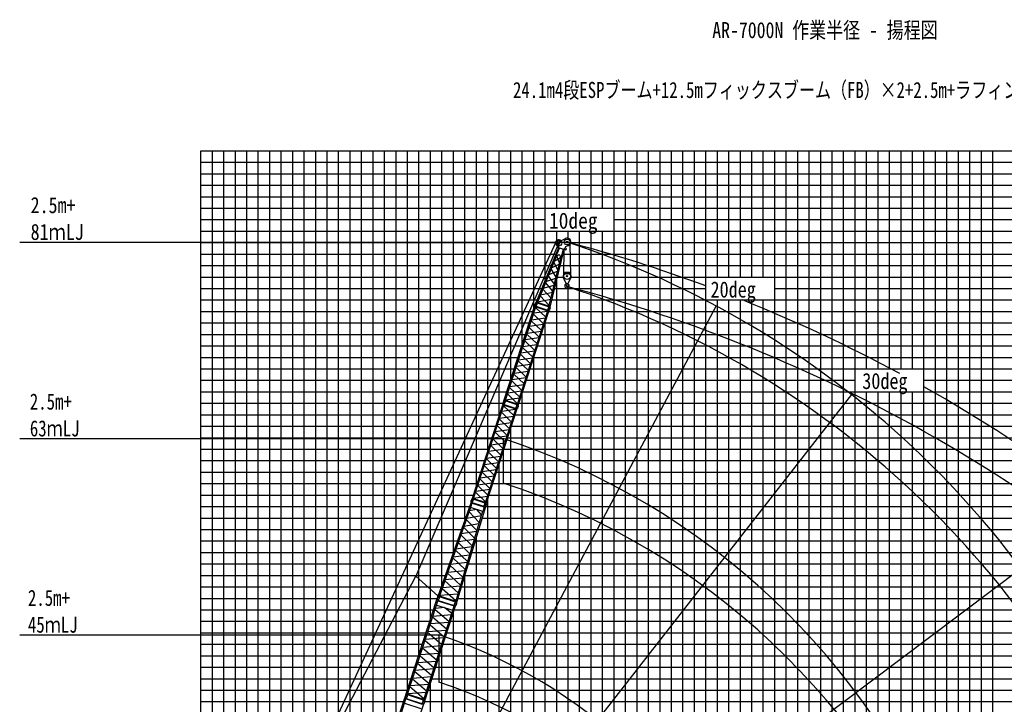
# Model space of a CAD drawing. Extents: x -435160 to 60202, y -141577 to 51651.
# Tile 13 of 41: x -435160 to -349369, y -26400 to 33254. Entities that reach past the tile are written whole.
import ezdxf

# ---------------------------------------------------------------- set-up
doc = ezdxf.new("R2010")
doc.units = 0
doc.layers.get('0').update_dxf_attribs({"linetype": 'CONTINUOUS'})

msp = doc.modelspace()

# ---------------------------------------------------------------- linework, layer by layer
at = {"color": 14, "linetype": 'Continuous'}
for p, q in [((-419368.990815, -59406.934841), (-419368.990815, 21831.209359)), ((-419368.990815, 21831.209359), (-309368.990815, 21831.209359)), ((-409368.990815, -49787.648726), (-409368.990815, 21831.209359)), ((-399368.990815, -19010.692528), (-399368.990815, 21831.209359)), ((-389368.990815, 10564.908771), (-389368.990815, 21831.209359)), ((-379368.990815, -118168.790641), (-379368.990815, 21831.209359)), ((-369368.990815, -118168.790641), (-369368.990815, 21831.209359)), ((-359368.990815, 2831.209359), (-359368.990815, 21831.209359)), ((-419368.990815, 11831.209359), (-388846.304239, 11831.209359)), ((-388066.550639, 11831.209359), (-309368.990815, 11831.209359)), ((-389368.990815, -118168.790641), (-389368.990815, 6886.266562)), ((-419368.990815, 1831.209359), (-392380.092447, 1831.209359)), ((-391011.514108, 1831.209359), (-362368.990815, 1831.209359)), ((-356368.990815, 1831.209359), (-309368.990815, 1831.209359)), ((-359368.990815, -118168.790641), (-359368.990815, 831.209359)), ((-419368.990815, -8168.790641), (-395629.279826, -8168.790641)), ((-394260.701487, -8168.790641), (-309368.990815, -8168.790641)), ((-419368.990815, -18168.790641), (-399095.441117, -18168.790641)), ((-397292.921745, -18168.790641), (-309368.990815, -18168.790641)), ((-399368.990815, -118168.790641), (-399368.990815, -24558.401723))]:
    msp.add_line(p, q, dxfattribs=at)
at = {"color": 252, "linetype": 'Continuous'}
for p, q in [((-418368.990815, -59932.523049), (-418368.990815, 21831.209359)), ((-417368.990815, -60473.242962), (-417368.990815, 21831.209359)), ((-416368.990815, -61033.527422), (-416368.990815, 21831.209359)), ((-415368.990815, -61593.811882), (-415368.990815, 21831.209359)), ((-414368.990815, -62154.096342), (-414368.990815, 21831.209359)), ((-413368.990815, -62275.973058), (-413368.990815, 21831.209359)), ((-412368.990815, -60049.753749), (-412368.990815, 21831.209359)), ((-411368.990815, -55943.0233), (-411368.990815, 21831.209359)), ((-410368.990815, -52865.336013), (-410368.990815, 21831.209359)), ((-408368.990815, -46709.980252), (-408368.990815, 21831.209359)), ((-407368.990815, -43632.287637), (-407368.990815, 21831.209359)), ((-406368.990815, -40554.69287), (-406368.990815, 21831.209359)), ((-405368.990815, -37477.000255), (-405368.990815, 21831.209359)), ((-404368.990815, -34361.123716), (-404368.990815, 21831.209359)), ((-403368.990815, -31321.571622), (-403368.990815, 21831.209359)), ((-402368.990815, -28243.879007), (-402368.990815, 21831.209359)), ((-401368.990815, -25166.186393), (-401368.990815, 21831.209359)), ((-400368.990815, -22088.385143), (-400368.990815, 21831.209359)), ((-398368.990815, -16011.873247), (-398368.990815, 21831.209359)), ((-397368.990815, -13158.14899), (-397368.990815, 21831.209359)), ((-396368.990815, -10304.424733), (-396368.990815, 21831.209359)), ((-395368.990815, -7367.701074), (-395368.990815, 21831.209359)), ((-394368.990815, -4290.00846), (-394368.990815, 21831.209359)), ((-393368.990815, -1212.315845), (-393368.990815, 21831.209359)), ((-392368.990815, 1865.252166), (-392368.990815, 21831.209359)), ((-391368.990815, 4942.944781), (-391368.990815, 21831.209359)), ((-390368.990815, 8020.637395), (-390368.990815, 21831.209359)), ((-388368.990815, 16831.209359), (-388368.990815, 21831.209359)), ((-387368.990815, 16831.209359), (-387368.990815, 21831.209359)), ((-386368.990815, 16831.209359), (-386368.990815, 21831.209359)), ((-385368.990815, 16831.209359), (-385368.990815, 21831.209359)), ((-384368.990815, 16831.209359), (-384368.990815, 21831.209359)), ((-383368.990815, -77168.790641), (-383368.990815, 21831.209359)), ((-382368.990815, -118168.790641), (-382368.990815, 21831.209359)), ((-381368.990815, -118168.790641), (-381368.990815, 21831.209359)), ((-380368.990815, -118168.790641), (-380368.990815, 21831.209359)), ((-378368.990815, -118168.790641), (-378368.990815, 21831.209359)), ((-377368.990815, -118168.790641), (-377368.990815, 21831.209359)), ((-376368.990815, -118168.790641), (-376368.990815, 21831.209359)), ((-375368.990815, -118168.790641), (-375368.990815, 21831.209359)), ((-374368.990815, 10831.209359), (-374368.990815, 21831.209359)), ((-373368.990815, 10831.209359), (-373368.990815, 21831.209359)), ((-372368.990815, 10831.209359), (-372368.990815, 21831.209359)), ((-371368.990815, 10831.209359), (-371368.990815, 21831.209359)), ((-370368.990815, 10831.209359), (-370368.990815, 21831.209359)), ((-368368.990815, -118168.790641), (-368368.990815, 21831.209359)), ((-367368.990815, -118168.790641), (-367368.990815, 21831.209359)), ((-366368.990815, -118168.790641), (-366368.990815, 21831.209359)), ((-365368.990815, -118168.790641), (-365368.990815, 21831.209359)), ((-364368.990815, -118168.790641), (-364368.990815, 21831.209359)), ((-363368.990815, -118168.790641), (-363368.990815, 21831.209359)), ((-362368.990815, -118168.790641), (-362368.990815, 21831.209359)), ((-361368.990815, 2831.209359), (-361368.990815, 21831.209359)), ((-360368.990815, 2831.209359), (-360368.990815, 21831.209359)), ((-358368.990815, 2831.209359), (-358368.990815, 21831.209359)), ((-357368.990815, 2831.209359), (-357368.990815, 21831.209359)), ((-356368.990815, -118168.790641), (-356368.990815, 21831.209359)), ((-355368.990815, -118168.790641), (-355368.990815, 21831.209359)), ((-354368.990815, -118168.790641), (-354368.990815, 21831.209359)), ((-353368.990815, -118168.790641), (-353368.990815, 21831.209359)), ((-352368.990815, -118168.790641), (-352368.990815, 21831.209359)), ((-351368.990815, -118168.790641), (-351368.990815, 21831.209359)), ((-350368.990815, -118168.790641), (-350368.990815, 21831.209359)), ((-419368.990815, 20831.209359), (-309368.990815, 20831.209359)), ((-419368.990815, 19831.209359), (-309368.990815, 19831.209359)), ((-419368.990815, 18831.209359), (-309368.990815, 18831.209359)), ((-419368.990815, 17831.209359), (-309368.990815, 17831.209359)), ((-419368.990815, 16831.209359), (-309368.990815, 16831.209359)), ((-419368.990815, 15831.209359), (-389368.990815, 15831.209359)), ((-383368.990815, 15831.209359), (-309368.990815, 15831.209359)), ((-419368.990815, 14831.209359), (-309368.990815, 14831.209359)), ((-388368.990815, 13989.226513), (-388368.990815, 14831.209359)), ((-387368.990815, 14206.480213), (-387368.990815, 14831.209359)), ((-386368.990815, -77168.790641), (-386368.990815, 14831.209359)), ((-385368.990815, -77168.790641), (-385368.990815, 14831.209359)), ((-384368.990815, -77168.790641), (-384368.990815, 14831.209359)), ((-419368.990815, 13831.209359), (-388481.03657, 13831.209359)), ((-387112.45823, 13831.209359), (-309368.990815, 13831.209359)), ((-419368.990815, 12831.209359), (-388433.537649, 12831.209359)), ((-387825.166278, 12831.209359), (-309368.990815, 12831.209359)), ((-419368.990815, 10831.209359), (-389259.07083, 10831.209359)), ((-388368.990815, -118168.790641), (-388368.990815, 10578.269131)), ((-388307.935, 10831.209359), (-387815.058945, 10831.209359)), ((-387115.05919, 10831.209359), (-309368.990815, 10831.209359)), ((-419368.990815, 9831.209359), (-389671.83742, 9831.209359)), ((-388549.319361, 9831.209359), (-375368.990815, 9831.209359)), ((-387368.990815, -77168.790641), (-387368.990815, 9914.297511)), ((-369368.990815, 9831.209359), (-309368.990815, 9831.209359)), ((-419368.990815, 8831.209359), (-390105.630259, 8831.209359)), ((-388737.042456, 8831.209359), (-309368.990815, 8831.209359)), ((-374368.990815, -118168.790641), (-374368.990815, 8831.209359)), ((-373368.990815, -118168.790641), (-373368.990815, 8831.209359)), ((-372368.990815, -118168.790641), (-372368.990815, 8831.209359)), ((-371368.990815, -118168.790641), (-371368.990815, 8831.209359)), ((-370368.990815, -118168.790641), (-370368.990815, 8831.209359)), ((-419368.990815, 7831.209359), (-390430.548997, 7831.209359)), ((-389061.961194, 7831.209359), (-309368.990815, 7831.209359)), ((-419368.990815, 6831.209359), (-390755.467735, 6831.209359)), ((-389386.879932, 6831.209359), (-309368.990815, 6831.209359)), ((-419368.990815, 5831.209359), (-391080.386473, 5831.209359)), ((-389711.79867, 5831.209359), (-309368.990815, 5831.209359)), ((-419368.990815, 4831.209359), (-391405.295747, 4831.209359)), ((-390036.717408, 4831.209359), (-309368.990815, 4831.209359)), ((-419368.990815, 3831.209359), (-391730.214485, 3831.209359)), ((-390368.990815, -118168.790641), (-390368.990815, 3808.573947)), ((-390361.636146, 3831.209359), (-309368.990815, 3831.209359)), ((-419368.990815, 2831.209359), (-392055.173709, 2831.209359)), ((-390686.59537, 2831.209359), (-309368.990815, 2831.209359)), ((-419368.990815, 831.209359), (-392705.011185, 831.209359)), ((-391368.990815, -118168.790641), (-391368.990815, 730.881332)), ((-391336.432845, 831.209359), (-309368.990815, 831.209359)), ((-361368.990815, -118168.790641), (-361368.990815, 831.209359)), ((-360368.990815, -118168.790641), (-360368.990815, 831.209359)), ((-358368.990815, -118168.790641), (-358368.990815, 831.209359)), ((-357368.990815, -118168.790641), (-357368.990815, 831.209359)), ((-419368.990815, -168.790641), (-393029.929923, -168.790641)), ((-391661.351583, -168.790641), (-309368.990815, -168.790641)), ((-419368.990815, -1168.790641), (-393354.848661, -1168.790641)), ((-391986.270321, -1168.790641), (-309368.990815, -1168.790641)), ((-419368.990815, -2168.790641), (-393679.767399, -2168.790641)), ((-392368.990815, -118168.790641), (-392368.990815, -2346.686679)), ((-392311.189059, -2168.790641), (-309368.990815, -2168.790641)), ((-419368.990815, -3168.790641), (-394004.686137, -3168.790641)), ((-392636.107797, -3168.790641), (-309368.990815, -3168.790641)), ((-419368.990815, -4168.790641), (-394329.604875, -4168.790641)), ((-392961.026535, -4168.790641), (-309368.990815, -4168.790641)), ((-419368.990815, -5168.790641), (-394654.523612, -5168.790641)), ((-393368.990815, -118168.790641), (-393368.990815, -5424.379293)), ((-393285.945273, -5168.790641), (-309368.990815, -5168.790641)), ((-419368.990815, -6168.790641), (-394979.44235, -6168.790641)), ((-393610.864011, -6168.790641), (-309368.990815, -6168.790641)), ((-419368.990815, -7168.790641), (-395304.361088, -7168.790641)), ((-393935.782749, -7168.790641), (-309368.990815, -7168.790641)), ((-394368.990815, -118168.790641), (-394368.990815, -8502.071908)), ((-419368.990815, -9168.790641), (-395971.042734, -9168.790641)), ((-394570.665035, -9168.790641), (-309368.990815, -9168.790641)), ((-419368.990815, -10168.790641), (-396321.462014, -10168.790641)), ((-394878.853761, -10168.790641), (-309368.990815, -10168.790641)), ((-419368.990815, -11168.790641), (-396671.881295, -11168.790641)), ((-395368.990815, -118168.790641), (-395368.990815, -11803.698313)), ((-395178.648705, -11168.790641), (-309368.990815, -11168.790641)), ((-419368.990815, -12168.790641), (-397022.300575, -12168.790641)), ((-395478.443649, -12168.790641), (-309368.990815, -12168.790641)), ((-419368.990815, -13168.790641), (-397372.719855, -13168.790641)), ((-395778.238594, -13168.790641), (-309368.990815, -13168.790641)), ((-419368.990815, -14168.790641), (-397723.139135, -14168.790641)), ((-396078.033538, -14168.790641), (-347368.990815, -14168.790641)), ((-419368.990815, -15168.790641), (-398073.558415, -15168.790641)), ((-396377.828482, -15168.790641), (-309368.990815, -15168.790641)), ((-396368.990815, -118168.790641), (-396368.990815, -15139.311601)), ((-419368.990815, -16168.790641), (-398423.977695, -16168.790641)), ((-396677.623427, -16168.790641), (-309368.990815, -16168.790641)), ((-419368.990815, -17168.790641), (-398795.3373, -17168.790641)), ((-396977.418371, -17168.790641), (-309368.990815, -17168.790641)), ((-397368.990815, -118168.790641), (-397368.990815, -18402.907858)), ((-419368.990815, -19168.790641), (-399420.359855, -19168.790641)), ((-397617.840482, -19168.790641), (-309368.990815, -19168.790641)), ((-419368.990815, -20168.790641), (-399745.278592, -20168.790641)), ((-397942.75922, -20168.790641), (-309368.990815, -20168.790641)), ((-419368.990815, -21168.790641), (-400070.19733, -21168.790641)), ((-398267.677958, -21168.790641), (-309368.990815, -21168.790641)), ((-419368.990815, -22168.790641), (-400395.116068, -22168.790641)), ((-398592.596696, -22168.790641), (-309368.990815, -22168.790641)), ((-398368.990815, -118168.790641), (-398368.990815, -21480.600473)), ((-419368.990815, -23168.790641), (-400720.034806, -23168.790641)), ((-398917.515434, -23168.790641), (-309368.990815, -23168.790641)), ((-419368.990815, -24168.790641), (-401044.918246, -24168.790641)), ((-399242.398874, -24168.790641), (-309368.990815, -24168.790641)), ((-419368.990815, -25168.790641), (-401369.836984, -25168.790641)), ((-399567.317612, -25168.790641), (-309368.990815, -25168.790641)), ((-419368.990815, -26168.790641), (-401694.755722, -26168.790641)), ((-399892.23635, -26168.790641), (-309368.990815, -26168.790641))]:
    msp.add_line(p, q, dxfattribs=at)
at = {"color": 7, "linetype": 'Continuous'}
for p, q in [((-435159.880233, 13881.371994), (-387465.039965, 13881.371994)), ((-435159.880233, -3237.597888), (-393027.345076, -3237.597888)), ((-435159.880233, -20341.15079), (-398637.18128, -20341.15079))]:
    msp.add_line(p, q, dxfattribs=at)
at = {"color": 151, "linetype": 'Continuous'}
for p, q in [((-421670.10457, -58183.668903), (-388402.796663, 13901.684665)), ((-388175.792989, 13796.939967), (-400657.285423, -15228.452731)), ((-374488.648671, 8316.422648), (-412469.053888, -63114.330609)), ((-362675.760393, 582.700874), (-412444.640449, -63118.560697)), ((-347910.735948, -14554.013056), (-412374.324971, -63130.811648)), ((-422830.405712, -57693.422663), (-400655.308224, -15224.455976)), ((-398729.321482, -16940.795049), (-400657.395611, -15228.451896)), ((-398637.18128, -20341.15079), (-398637.18128, -24471.482854))]:
    msp.add_line(p, q, dxfattribs=at)
at = {"color": 11, "linetype": 'Continuous'}
for p, q in [((-388295.835547, 13801.706124), (-388465.583828, 13856.860521)), ((-388275.750707, 13863.521089), (-388445.498988, 13918.675486)), ((-388213.944574, 13388.682769), (-388293.440513, 13772.585212)), ((-388224.420798, 13906.682433), (-387598.386802, 14183.230485)), ((-387687.379566, 14143.9196), (-387602.770106, 14191.092101)), ((-387602.770106, 14191.092101), (-387598.387452, 14183.231293)), ((-387598.386802, 14183.230485), (-387602.023488, 14191.463011)), ((-388208.119477, 13377.32471), (-390182.769955, 8593.385013)), ((-388945.175582, 8191.267898), (-387730.781381, 13222.224322)), ((-388142.519183, 13324.468903), (-388436.273296, 12612.797657)), ((-388213.940349, 13388.68465), (-388216.723908, 13380.117711)), ((-387722.176791, 13219.430086), (-388216.723908, 13380.117711)), ((-387719.393232, 13227.997025), (-388213.940349, 13388.68465)), ((-388191.156776, 13715.190345), (-388206.471765, 13495.728015)), ((-388206.471765, 13495.728015), (-388187.518838, 13494.405401)), ((-388191.156776, 13715.190345), (-388172.203848, 13713.867732)), ((-388172.203848, 13713.867732), (-388187.518838, 13494.405401)), ((-388102.428157, 13342.986011), (-388142.52356, 13324.471711)), ((-388111.200768, 13345.835162), (-388114.722575, 13337.302964)), ((-387814.918239, 13218.021282), (-387995.574735, 12469.6025)), ((-387836.474477, 13256.569419), (-387814.918266, 13218.022307)), ((-387829.860813, 13244.746148), (-387827.694929, 13253.718911)), ((-387719.393232, 13227.997025), (-387722.176791, 13219.430086)), ((-387719.331689, 13228.116401), (-387638.56643, 13392.721254)), ((-387606.264132, 13212.264388), (-387710.493064, 13246.130321)), ((-387632.608378, 13403.94862), (-387544.165102, 13310.594724)), ((-387331.697677, 13579.514576), (-387539.83159, 13487.57224)), ((-387330.783103, 13570.560669), (-387358.330881, 13567.748803)), ((-387328.060399, 13571.28071), (-387331.697677, 13579.514576)), ((-387331.697006, 13579.514146), (-387330.783103, 13570.560669)), ((-388412.965762, 12614.756144), (-390085.851712, 8561.894337)), ((-389042.090333, 8222.757504), (-388013.278142, 12484.890256)), ((-388264.347196, 11444.76905), (-388619.522378, 12114.336085)), ((-388577.647983, 12215.784334), (-388032.527137, 12545.132159)), ((-388436.275433, 12612.798374), (-388421.967789, 12608.149552)), ((-388421.97117, 12608.153951), (-388234.93103, 12745.455622)), ((-388114.558152, 12065.310241), (-388361.99062, 12652.184166)), ((-388009.882383, 12474.255936), (-388080.497074, 12695.273239)), ((-387995.573567, 12469.606079), (-388009.88121, 12474.254901)), ((-389063.928753, 11037.683244), (-388287.953422, 11346.973993)), ((-388413.617276, 10826.37714), (-388859.599971, 11532.705933)), ((-388821.211311, 11625.709306), (-388140.30794, 11958.634648)), ((-388711.349796, 9592.939472), (-389340.580454, 10367.445411)), ((-389306.145981, 10450.86922), (-388435.793197, 10734.507551)), ((-388562.578848, 10209.263644), (-389099.992472, 10950.312263)), ((-389789.757498, 9279.234896), (-388731.800214, 9508.21834)), ((-388859.994758, 8977.137636), (-389581.308489, 9784.239572)), ((-389548.053826, 9864.804878), (-388583.753514, 10121.542328)), ((-390207.546951, 8563.586338), (-390197.657808, 8594.02208)), ((-390074.024559, 8553.846026), (-390197.659364, 8594.017291)), ((-390085.852766, 8561.895031), (-390182.770451, 8593.385403)), ((-390174.850682, 8590.811748), (-390176.381453, 8587.103185)), ((-390076.018449, 8585.584807), (-389036.123023, 8247.703298)), ((-390057.35026, 8630.620049), (-389024.754937, 8295.11048)), ((-390036.945585, 8680.377598), (-388879.946631, 8894.481879)), ((-389012.013764, 8347.358541), (-389822.199552, 9200.637883)), ((-390202.796089, 8562.040928), (-390241.556152, 8487.89357)), ((-390083.912145, 8523.415073), (-390207.546951, 8563.586338)), ((-390088.665245, 8524.960585), (-390100.890278, 8442.191482)), ((-390093.767599, 8564.466205), (-390095.298282, 8560.757854)), ((-390083.912145, 8523.415073), (-390074.023003, 8553.850815)), ((-389061.528376, 8191.221769), (-389100.288439, 8117.07441)), ((-389066.279246, 8192.767076), (-389056.390104, 8223.202818)), ((-388942.644441, 8152.595811), (-389066.279246, 8192.767076)), ((-388932.756854, 8183.026764), (-389056.39166, 8223.198029)), ((-388945.17715, 8191.268149), (-389042.091351, 8222.757389)), ((-389035.115895, 8216.285526), (-389034.174536, 8220.18536)), ((-388947.397597, 8154.14122), (-388959.62263, 8071.372117)), ((-388954.032792, 8189.939986), (-388953.09138, 8193.840042)), ((-388942.644441, 8152.595811), (-388932.755298, 8183.031552))]:
    msp.add_line(p, q, dxfattribs=at)
at = {"color": 106, "linetype": 'Continuous'}
for p, q in [((-387750.55322, 11066.912189), (-387724.002716, 13173.37445)), ((-387212.191866, 13655.447885), (-387179.179372, 11036.304758)), ((-387712.366776, 11153.468056), (-387813.276814, 10924.7386)), ((-387672.954046, 11213.07535), (-387812.507504, 10896.754127)), ((-387712.366776, 11153.468056), (-387701.388209, 11148.624572)), ((-387284.613633, 11230.961794), (-387645.504898, 11230.961794)), ((-387585.059037, 11175.961794), (-387585.059037, 11230.961794)), ((-387345.059342, 11230.961794), (-387345.059342, 11175.961794)), ((-387117.612635, 10896.753884), (-387257.166093, 11213.075107)), ((-387815.058945, 10884.638552), (-387815.058945, 10817.817263)), ((-387813.276814, 10924.7386), (-387802.298247, 10919.895115)), ((-387553.24133, 10267.939486), (-387812.080529, 10804.789102)), ((-387425.059342, 11095.959353), (-387505.058884, 11095.959353)), ((-387376.877677, 10267.942079), (-387118.039503, 10804.790007)), ((-387115.059189, 10884.638552), (-387115.059189, 10817.817263)), ((-387403.899979, 10250.966677), (-387526.218705, 10250.966677)), ((-387476.138461, 10155.386898), (-387514.557354, 10116.968005))]:
    msp.add_line(p, q, dxfattribs=at)
at = {"color": 13, "linetype": 'Continuous'}
for p, q in [((-392964.057654, 33.943954), (-390263.881511, 8344.256128)), ((-392867.431138, 2.548188), (-390167.254995, 8312.860362)), ((-391822.793432, -336.874177), (-389122.617289, 7973.437997)), ((-391726.16622, -368.270169), (-389025.990076, 7942.042005)), ((-389165.423165, 7841.704346), (-390374.150634, 7676.099285)), ((-390266.261053, 8382.89423), (-390276.151983, 8352.452988)), ((-390152.515784, 8312.281271), (-390276.151983, 8352.452988)), ((-390142.624855, 8342.722512), (-390266.261053, 8382.89423)), ((-390167.254995, 8312.860362), (-390263.881511, 8344.256128)), ((-390261.505852, 8381.302532), (-390249.280688, 8464.072525)), ((-390255.987695, 8341.691279), (-390254.750423, 8345.49922)), ((-389329.509529, 7336.687579), (-390210.053606, 8181.137232)), ((-390191.856782, 8237.143624), (-389147.219076, 7897.72126)), ((-390176.836909, 8283.370177), (-389132.199203, 7943.947812)), ((-390175.14765, 8315.424834), (-390173.910379, 8319.232775)), ((-390142.624855, 8342.722512), (-390152.515784, 8312.281271)), ((-390147.390949, 8344.243917), (-390108.632272, 8418.388625)), ((-389124.994742, 8012.075421), (-389134.885672, 7981.634179)), ((-389011.24808, 7941.462008), (-389134.885672, 7981.634179)), ((-389001.35715, 7971.90325), (-389124.994742, 8012.075421)), ((-389025.990076, 7942.042005), (-389122.617289, 7973.437997)), ((-389120.240325, 8010.480503), (-389108.01516, 8093.250496)), ((-389114.723937, 7970.873299), (-389113.486666, 7974.681241)), ((-389033.883893, 7944.606854), (-389032.646621, 7948.414796)), ((-389001.35715, 7971.90325), (-389011.24808, 7941.462008)), ((-389006.130913, 7973.410071), (-388967.370426, 8047.558241)), ((-389706.50868, 6176.399997), (-390587.053286, 7020.850156)), ((-390562.650112, 7095.955518), (-389353.919498, 7261.56101)), ((-390398.552328, 7600.998035), (-389518.007722, 6756.547875)), ((-390939.645337, 5935.680323), (-389730.914724, 6101.285815)), ((-390775.551479, 6440.710452), (-389895.006873, 5596.260292)), ((-389542.415004, 6681.429616), (-390751.145859, 6515.82409)), ((-391152.5521, 5280.418867), (-390272.007318, 4435.968538)), ((-389919.414202, 5521.142048), (-391128.145057, 5355.536523)), ((-390083.509125, 5016.108243), (-390964.053907, 5860.558572)), ((-390296.414805, 4360.850346), (-391505.145418, 4195.244854)), ((-390460.508276, 3855.82066), (-391341.053058, 4700.270989)), ((-391316.644535, 4775.392756), (-390107.91368, 4940.998281)), ((-390837.507265, 2695.533599), (-391718.052047, 3539.983928)), ((-391693.644051, 3615.103913), (-390484.913438, 3780.709405)), ((-391529.550928, 4120.132327), (-390649.006145, 3275.681999)), ((-392070.643776, 2454.814795), (-390861.913163, 2620.420287)), ((-391906.550564, 2959.84318), (-391026.005782, 2115.392852)), ((-390673.4133, 3200.564846), (-391882.143914, 3034.959354)), ((-392283.549877, 1799.555076), (-391403.005226, 955.104874)), ((-391050.413025, 2040.275728), (-392259.143639, 1874.670236)), ((-391214.506739, 1535.244974), (-392095.051521, 2379.695302)), ((-391427.412508, 879.986643), (-392636.143273, 714.38113)), ((-391591.505736, 374.958258), (-392472.050342, 1219.408417)), ((-392447.643441, 1294.525685), (-391238.912887, 1460.131169)), ((-392983.871678, 2.597079), (-393022.631719, -71.550239)), ((-392988.641051, 4.120814), (-392978.754195, 34.549518)), ((-392865.004852, -36.050903), (-392988.641051, 4.120814)), ((-392855.117996, -5.6222), (-392978.754195, 34.549518)), ((-392867.383842, 2.569146), (-392964.010358, 33.964912)), ((-392957.351242, 27.595297), (-392956.11397, 31.403239)), ((-392876.511197, 1.328852), (-392875.273926, 5.136793)), ((-391813.210943, -307.382221), (-392857.848649, 32.040144)), ((-391798.190165, -261.152882), (-392842.827871, 78.269483)), ((-392824.642457, 134.238142), (-391615.912085, 299.843601)), ((-392660.549027, 639.267494), (-391780.004421, -205.182666)), ((-395745.197858, -8525.550713), (-393045.021715, -215.238539)), ((-395648.571342, -8556.946479), (-392948.395199, -246.634304)), ((-394603.933636, -8896.368843), (-391903.757493, -586.056669)), ((-394507.306424, -8927.764835), (-391807.130281, -617.452661)), ((-391946.563369, -717.79032), (-393155.290838, -883.395381)), ((-393047.401258, -176.600436), (-393057.292187, -207.041678)), ((-392933.655988, -247.213396), (-393057.292187, -207.041678)), ((-392923.765059, -216.772154), (-393047.401258, -176.600436)), ((-392948.395199, -246.634304), (-393045.021715, -215.238539)), ((-393042.646056, -178.192135), (-393030.420892, -95.422142)), ((-393037.127899, -217.803388), (-393035.890627, -213.995446)), ((-392110.649733, -1222.807087), (-392991.19381, -378.357434)), ((-392972.996986, -322.351042), (-391928.35928, -661.773407)), ((-392957.977113, -276.12449), (-391913.339407, -615.546855)), ((-392956.287854, -244.069833), (-392955.050583, -240.261891)), ((-392923.765059, -216.772154), (-392933.655988, -247.213396)), ((-392928.531153, -215.25075), (-392889.772476, -141.106042)), ((-392869.747051, -34.485087), (-392881.972017, -117.253736)), ((-392865.004852, -36.050903), (-392855.117996, -5.6222)), ((-391906.134946, -547.419246), (-391916.025876, -577.860488)), ((-391792.388284, -618.032658), (-391916.025876, -577.860488)), ((-391782.497354, -587.591416), (-391906.134946, -547.419246)), ((-391807.130281, -617.452661), (-391903.757493, -586.056669)), ((-391901.380529, -549.014164), (-391889.155364, -466.24417)), ((-391895.864141, -588.621367), (-391894.62687, -584.813426)), ((-391842.603686, -368.219438), (-391881.363727, -442.366756)), ((-391847.374739, -366.697995), (-391837.487883, -336.269292)), ((-391723.737147, -406.870166), (-391847.374739, -366.697995)), ((-391713.850291, -376.441462), (-391837.487883, -336.269292)), ((-391726.118924, -368.24921), (-391822.746136, -336.853218)), ((-391816.087484, -343.222683), (-391814.850213, -339.414741)), ((-391815.024097, -614.887813), (-391813.786825, -611.079871)), ((-391782.497354, -587.591416), (-391792.388284, -618.032658)), ((-391787.271117, -586.084595), (-391748.51063, -511.936425)), ((-391728.483328, -405.305969), (-391740.70835, -488.074997)), ((-391735.24744, -369.489128), (-391734.010168, -365.681186)), ((-391723.737147, -406.870166), (-391713.850291, -376.441462)), ((-392487.648884, -2383.09467), (-393368.19349, -1538.64451)), ((-393343.790316, -1463.539149), (-392135.059702, -1297.933656)), ((-393179.692532, -958.496632), (-392299.147926, -1802.946792)), ((-393720.785542, -2623.814343), (-392512.054928, -2458.208851)), ((-393556.691683, -2118.784215), (-392676.147077, -2963.234374)), ((-392323.555208, -1878.065051), (-393532.286063, -2043.670576)), ((-393933.692304, -3279.0758), (-393053.147522, -4123.526128)), ((-392700.554406, -3038.352618), (-393909.285261, -3203.958144)), ((-392864.649329, -3543.386424), (-393745.194111, -2698.936095)), ((-393077.555009, -4198.644321), (-394286.285622, -4364.249813)), ((-393241.64848, -4703.674006), (-394122.193262, -3859.223678)), ((-394097.78474, -3784.101911), (-392889.053884, -3618.496385)), ((-393618.647469, -5863.961067), (-394499.192251, -5019.510739)), ((-394474.784256, -4944.390754), (-393266.053642, -4778.785262)), ((-394310.691132, -4439.362339), (-393430.146349, -5283.812668)), ((-394851.78398, -6104.679872), (-393643.053367, -5939.07438)), ((-394687.690768, -5599.651486), (-393807.145986, -6444.101815)), ((-393454.553504, -5358.929821), (-394663.284118, -5524.535313)), ((-395064.690081, -6759.93959), (-394184.14543, -7604.389792)), ((-393831.553229, -6519.218939), (-395040.283843, -6684.824431)), ((-393995.646943, -7024.249693), (-394876.191726, -6179.799364)), ((-394208.552712, -7679.508024), (-395417.283477, -7845.113537)), ((-394372.64594, -8184.536409), (-395253.190546, -7340.086249)), ((-395228.783645, -7264.968982), (-394020.053091, -7099.363498)), ((-395765.059178, -8556.918546), (-395803.819219, -8631.065864)), ((-395769.828551, -8555.394811), (-395759.941695, -8524.966107)), ((-395646.192352, -8595.566528), (-395769.828551, -8555.394811)), ((-395636.305496, -8565.137825), (-395759.941695, -8524.966107)), ((-395648.571342, -8556.946479), (-395745.197858, -8525.550713)), ((-395738.538742, -8531.920328), (-395737.30147, -8528.112386)), ((-395657.698697, -8558.186773), (-395656.461426, -8554.378832)), ((-395646.192352, -8595.566528), (-395636.305496, -8565.137825)), ((-394594.351147, -8866.876888), (-395638.988853, -8527.454523)), ((-394579.330369, -8820.647549), (-395623.968075, -8481.225184)), ((-395605.782661, -8425.256524), (-394397.052289, -8259.651065)), ((-395441.689232, -7920.227173), (-394561.144625, -8764.677333)), ((-395650.934551, -8594.000712), (-395663.159517, -8676.769361)), ((-394623.791186, -8927.735063), (-394662.551227, -9001.882381)), ((-394628.562239, -8926.21362), (-394618.675383, -8895.784917)), ((-394504.924647, -8966.385791), (-394628.562239, -8926.21362)), ((-394495.037791, -8935.957087), (-394618.675383, -8895.784917)), ((-394507.306424, -8927.764835), (-394603.933636, -8896.368843)), ((-394597.274984, -8902.738308), (-394596.037713, -8898.930366)), ((-394509.670828, -8964.821594), (-394521.89585, -9047.590622)), ((-394516.43494, -8929.004753), (-394515.197668, -8925.196811)), ((-394504.924647, -8966.385791), (-394495.037791, -8935.957087))]:
    msp.add_line(p, q, dxfattribs=at)
at = {"color": 220, "linetype": 'Continuous'}
msp.add_line((-393027.345076, -3237.552939), (-393027.345076, -7121.454255), dxfattribs=at)
at = {"color": 15, "linetype": 'Continuous'}
for p, q in [((-395832.272994, -8772.780069), (-398719.373856, -17011.769831)), ((-395875.838976, -9242.715915), (-398610.644944, -17047.098043)), ((-394582.113711, -9178.980587), (-397089.143412, -17541.462174)), ((-395358.110471, -9410.939069), (-395977.80561, -9533.700714)), ((-394814.847426, -9587.455335), (-395884.087917, -9240.039064)), ((-395755.155302, -8872.110202), (-395884.085492, -9240.041412)), ((-395838.387276, -8766.541582), (-395828.496346, -8736.10034)), ((-395714.757347, -8806.711263), (-395838.387276, -8766.541582)), ((-395723.530395, -8808.070689), (-395832.264075, -8772.741079)), ((-395704.866417, -8776.270021), (-395828.496346, -8736.10034)), ((-395823.766133, -8737.680111), (-395811.54211, -8654.917847)), ((-395822.200823, -8771.702691), (-395823.527509, -8775.48869)), ((-395742.261135, -8865.537706), (-395755.156358, -8872.108165)), ((-395723.542563, -8808.103947), (-395743.973799, -8866.409059)), ((-395742.261632, -8865.536386), (-394709.461052, -9201.112647)), ((-394699.50748, -9172.535924), (-395733.515689, -8836.567281)), ((-395730.963945, -8801.616701), (-395732.290632, -8805.402699)), ((-395714.757347, -8806.711263), (-395704.866417, -8776.270021)), ((-395709.634058, -8774.765566), (-395670.871762, -8700.613934)), ((-394911.62277, -9880.06798), (-395340.736345, -9416.584346)), ((-394702.891006, -9214.010989), (-394814.848241, -9587.457031)), ((-394709.460199, -9201.114082), (-394702.887968, -9214.012786)), ((-394690.848355, -9143.650221), (-394708.588808, -9202.825513)), ((-394687.244895, -9106.914322), (-394697.135825, -9137.355563)), ((-394573.503341, -9177.526074), (-394697.135825, -9137.355563)), ((-394582.101317, -9178.942385), (-394690.836391, -9143.612322)), ((-394563.612411, -9147.084832), (-394687.244895, -9106.914322)), ((-394682.497532, -9108.494697), (-394670.273509, -9025.732432)), ((-394681.027578, -9142.757029), (-394682.17737, -9146.592292)), ((-394589.630836, -9172.192239), (-394590.780628, -9176.027502)), ((-394563.612411, -9147.084832), (-394573.503341, -9177.526074)), ((-394568.378093, -9145.570836), (-394529.617607, -9071.422666)), ((-394823.095778, -9584.776482), (-397197.878254, -17506.132466)), ((-396243.629137, -10292.287815), (-395319.539929, -11240.721895)), ((-394938.642442, -9970.192821), (-396212.679378, -10203.965684)), ((-395115.587189, -10560.414379), (-396008.897939, -9622.429763)), ((-395523.488524, -11921.01577), (-396478.372136, -10962.179429)), ((-396447.548827, -10874.218196), (-395142.469055, -10650.08253)), ((-396917.279969, -12214.701251), (-395550.14806, -12009.941836)), ((-396713.111694, -11632.061691), (-395727.432152, -12601.29329)), ((-395346.30948, -11330.014936), (-396682.416521, -11544.46572)), ((-395753.995242, -12689.896919), (-397152.138261, -12884.922084)), ((-395931.372695, -13281.560025), (-396947.862588, -12301.975606)), ((-396339.244073, -14642.060834), (-397417.368176, -13641.815006)), ((-397386.992678, -13555.13185), (-395957.839817, -13369.844075)), ((-397182.6101, -12971.880344), (-396135.309385, -13961.813959)), ((-397652.121459, -14311.736806), (-396543.174467, -15322.294473)), ((-396161.692471, -14049.817596), (-397621.843362, -14225.33064)), ((-396569.398856, -15409.767737), (-398091.53317, -15565.696111)), ((-397884.539165, -14974.992908), (-396749.220194, -16009.582748)), ((-397856.688476, -14895.51387), (-396365.540665, -14729.775619)), ((-398326.373961, -16235.867051), (-396773.252831, -16089.746076)), ((-398121.643226, -15651.622119), (-396951.02817, -16682.735814)), ((-398805.889724, -17242.4043), (-398792.860033, -17151.509244)), ((-398740.950183, -17042.602143), (-398783.835275, -17123.795956)), ((-398711.156038, -16988.301624), (-398745.596786, -16966.016729)), ((-398745.169159, -17041.232989), (-398735.283129, -17010.806825)), ((-398745.169159, -17041.232989), (-398607.270594, -17086.038817)), ((-398735.283129, -17010.806825), (-398597.384563, -17055.612653)), ((-398684.834245, -16913.186938), (-398727.683999, -16910.870025)), ((-398719.378334, -17011.768648), (-398610.643029, -17047.098786)), ((-398710.670209, -17014.597844), (-398711.993429, -17018.37395)), ((-398611.518737, -17084.665759), (-398624.547308, -17175.553006)), ((-398619.348592, -17044.27003), (-398620.671686, -17048.045776)), ((-398607.270594, -17086.038817), (-398597.384563, -17055.612653)), ((-398600.736827, -17019.138727), (-398244.401501, -17134.918751)), ((-398599.346193, -17014.858783), (-397188.066875, -17473.409878)), ((-398579.333045, -16957.748043), (-397170.689101, -17415.442855)), ((-398560.108378, -16902.880889), (-396977.107055, -16769.724878)), ((-398557.714863, -16574.924357), (-398553.468057, -16576.41252)), ((-398356.401423, -16321.557595), (-397153.992161, -17359.7455)), ((-398243.010867, -17130.638808), (-398244.401501, -17134.918751)), ((-401500.63986, -25571.25305), (-398806.658788, -17280.007402)), ((-401391.933578, -25606.573758), (-398838.94473, -17749.258835)), ((-399870.244853, -26100.998938), (-397176.263781, -17809.75329)), ((-398137.542745, -17977.15732), (-398933.963351, -18041.696761)), ((-398847.178243, -17746.583612), (-398726.663165, -17375.675248)), ((-398847.178243, -17746.583612), (-397417.725059, -18211.039737)), ((-398810.130327, -17241.014489), (-398820.021257, -17271.455731)), ((-398682.116423, -17316.263596), (-398820.021257, -17271.455731)), ((-398672.225493, -17285.822354), (-398810.130327, -17241.014489)), ((-398697.952506, -17315.32811), (-398806.658788, -17280.007402)), ((-398797.95532, -17282.835322), (-398796.718048, -17279.02738)), ((-398726.66263, -17375.676378), (-398714.059767, -17369.254885)), ((-398715.753524, -17370.114172), (-398697.952506, -17315.32811)), ((-398714.06267, -17369.254768), (-397303.630619, -17827.530569)), ((-398706.653653, -17312.500944), (-398705.416381, -17308.693002)), ((-398705.990547, -17340.066727), (-397293.007407, -17799.171425)), ((-398672.225493, -17285.822354), (-398682.116423, -17316.263596)), ((-398676.430292, -17284.422234), (-398633.548549, -17203.234763)), ((-397520.976366, -18500.789755), (-398127.33547, -17980.473842)), ((-397417.725059, -18211.039737), (-397297.209981, -17840.131372)), ((-397297.211545, -17840.128916), (-397303.631265, -17827.529534)), ((-397302.770385, -17829.21887), (-397284.969367, -17774.432808)), ((-397288.439745, -17735.440273), (-397298.330675, -17765.881514)), ((-397160.427466, -17810.688851), (-397298.330675, -17765.881514)), ((-397150.536536, -17780.247609), (-397288.439745, -17735.440273)), ((-397176.263781, -17809.75329), (-397284.969367, -17774.432808)), ((-397284.201323, -17736.82817), (-397271.172741, -17645.940847)), ((-397276.266595, -17777.260502), (-397275.029323, -17773.45256)), ((-397219.259989, -17537.025027), (-397262.144903, -17618.218502)), ((-397223.494366, -17535.653643), (-397213.608335, -17505.227479)), ((-397223.494366, -17535.653643), (-397085.595801, -17580.45947)), ((-397213.608335, -17505.227479), (-397075.70977, -17550.033307)), ((-397197.877452, -17506.132794), (-397089.142843, -17541.462706)), ((-397189.173417, -17508.960767), (-397190.322333, -17512.793106)), ((-397184.964695, -17806.926199), (-397183.727424, -17803.118258)), ((-397150.536536, -17780.247609), (-397160.427466, -17810.688851)), ((-397154.755315, -17778.850403), (-397111.877221, -17697.669839)), ((-397089.825808, -17579.080413), (-397102.854379, -17669.96766)), ((-397097.848249, -17538.633872), (-397098.997275, -17542.466577)), ((-397085.595801, -17580.45947), (-397075.70977, -17550.033307)), ((-399978.950438, -26065.678456), (-397425.96159, -18208.363533)), ((-397959.779035, -19851.289787), (-399181.346113, -18803.064759)), ((-399153.356238, -18716.920583), (-397548.956725, -18586.905053)), ((-398961.940044, -18127.80079), (-397740.373151, -19176.025659)), ((-399400.742898, -19478.300662), (-398179.175821, -20526.525691)), ((-397768.362762, -19262.169131), (-399372.762274, -19392.184661)), ((-398398.581705, -21201.789818), (-399620.148782, -20153.56479)), ((-399592.159082, -20067.420557), (-397987.759569, -19937.405027)), ((-400030.961682, -21417.920512), (-398426.562413, -21287.905002)), ((-399839.545568, -20828.800694), (-398617.97849, -21877.025722)), ((-398207.165605, -20612.669105), (-399811.564875, -20742.684616)), ((-400278.348131, -22179.299851), (-399056.781053, -23227.524879)), ((-398645.967837, -21963.167561), (-400250.367107, -22093.183071)), ((-398837.384559, -22552.28969), (-400058.951452, -21504.064821)), ((-399276.187399, -23902.789897), (-400497.75428, -22854.565038)), ((-400469.764118, -22768.419474), (-398865.364605, -22638.403944)), ((-400908.56707, -24118.920193), (-399304.167876, -23988.904688)), ((-400717.1508, -23529.799883), (-399495.583873, -24578.024781)), ((-399084.770641, -23313.668022), (-400689.170032, -23443.683542)), ((-399523.573689, -24664.168503), (-401127.972715, -24794.183994)), ((-399714.99011, -25253.28925), (-400936.556817, -24205.06454)), ((-401586.991286, -25801.888675), (-401573.961596, -25710.993619)), ((-401522.104309, -25602.084407), (-401564.988404, -25683.276331)), ((-401526.362601, -25600.742497), (-401516.475788, -25570.313924)), ((-401526.362601, -25600.742497), (-401388.457767, -25645.550362)), ((-401516.475788, -25570.313924), (-401378.570953, -25615.121789)), ((-401500.63986, -25571.25305), (-401391.933578, -25606.573758)), ((-401493.172205, -25577.885214), (-401491.934179, -25574.07495)), ((-401392.65793, -25644.1394), (-401405.687136, -25735.031073)), ((-401401.870306, -25607.550912), (-401400.63228, -25603.740648)), ((-401388.457767, -25645.550362), (-401378.570953, -25615.121789)), ((-399970.930292, -26040.994912), (-401383.913432, -25581.890214)), ((-399952.233157, -25983.450879), (-401365.216297, -25524.34618)), ((-401347.36995, -25469.42066), (-399742.970681, -25339.40515)), ((-399934.396126, -25928.553907), (-401155.963019, -24880.329037)), ((-404281.741422, -34130.737425), (-401587.760351, -25839.491777)), ((-404173.03514, -34166.058133), (-401620.046292, -26308.74321)), ((-402651.346415, -34660.483313), (-399957.365344, -26369.237665)), ((-401628.279805, -26306.067987), (-401507.764727, -25935.159623)), ((-401628.279805, -26306.067987), (-400198.826622, -26770.524112)), ((-401591.23189, -25800.498864), (-401601.12282, -25830.940106)), ((-401463.217985, -25875.747971), (-401601.12282, -25830.940106)), ((-401453.327056, -25845.306729), (-401591.23189, -25800.498864)), ((-401479.054069, -25874.812485), (-401587.760351, -25839.491777)), ((-401579.056882, -25842.319697), (-401577.819611, -25838.511755)), ((-401507.764192, -25935.160753), (-401495.16133, -25928.73926)), ((-401496.855087, -25929.598547), (-401479.054069, -25874.812485)), ((-401495.164232, -25928.739143), (-400084.732181, -26387.014944)), ((-401487.755215, -25871.985319), (-401486.517944, -25868.177377)), ((-401487.092109, -25899.551102), (-400074.108969, -26358.6558)), ((-401453.327056, -25845.306729), (-401463.217985, -25875.747971)), ((-401457.531855, -25843.906609), (-401414.650112, -25762.719138)), ((-400078.313108, -26399.613291), (-400084.732828, -26387.013909)), ((-400083.871947, -26388.703245), (-400066.070929, -26333.917183)), ((-400069.541307, -26294.924648), (-400079.432237, -26325.365889)), ((-399941.529028, -26370.173226), (-400079.432237, -26325.365889)), ((-399931.638098, -26339.731984), (-400069.541307, -26294.924648)), ((-399957.365344, -26369.237665), (-400066.070929, -26333.917183)), ((-400065.302885, -26296.312545), (-400052.274303, -26205.425222)), ((-400057.368157, -26336.744877), (-400056.130886, -26332.936935)), ((-400000.415626, -26096.508581), (-400043.299506, -26177.700101)), ((-400004.672018, -26095.168281), (-399994.785205, -26064.739708)), ((-400004.672018, -26095.168281), (-399866.768809, -26139.975617)), ((-399994.785205, -26064.739708), (-399856.881996, -26109.547045)), ((-399978.950438, -26065.678456), (-399870.244853, -26100.998938)), ((-399971.482783, -26072.31062), (-399970.244757, -26068.500357)), ((-399966.066258, -26366.410574), (-399964.828986, -26362.602633)), ((-399931.638098, -26339.731984), (-399941.529028, -26370.173226)), ((-399935.856877, -26338.334778), (-399892.978783, -26257.154214)), ((-399870.989573, -26138.562016), (-399884.018805, -26229.45387)), ((-399880.181116, -26101.976243), (-399878.94309, -26098.165979)), ((-399866.768809, -26139.975617), (-399856.881996, -26109.547045))]:
    msp.add_line(p, q, dxfattribs=at)
at = {"color": 11, "linetype": 'Continuous'}
for centre, radius in [((-388455.542011, 13887.766146), 15.999981), ((-388175.929974, 13796.914956), 82.585343), ((-388175.929974, 13796.914956), 59.999974), ((-387464.984239, 13881.353887), 82.599991), ((-387465.039965, 13881.371994), 59.999943)]:
    msp.add_circle(centre, radius, dxfattribs=at)
at = {"color": 21, "linetype": 'Continuous'}
for centre in [(-388175.929974, 13796.914956), (-387465.039965, 13881.371994)]:
    msp.add_circle(centre, 249.999955, dxfattribs=at)
at = {"color": 106, "linetype": 'Continuous'}
for centre, radius in [((-387465.059189, 10905.964236), 287.499756), ((-387585.059037, 11238.959841), 7.999997), ((-387465.059342, 11175.961794), 22.999939), ((-387345.059342, 11238.959841), 7.999997), ((-387465.059189, 10905.964236), 59.999969)]:
    msp.add_circle(centre, radius, dxfattribs=at)
at = {"color": 15, "linetype": 'Continuous'}
msp.add_circle((-398729.301846, -16940.827264), 14.999998, dxfattribs=at)
at = {"color": 11, "linetype": 'Continuous'}
for centre, radius, start, end in [((-388455.542011, 13887.766146), 32.497553, 72.000086, 252.00005), ((-388175.929974, 13796.914956), 272.499951, 49.961196, 255.571017), ((-388175.929974, 13796.914956), 119.999963, 114.125141, 191.699096), ((-387465.039965, 13881.371994), 338.999695, 293.833282, 113.8333), ((-387465.039965, 13881.371994), 329.999697, 293.833282, 113.8333), ((-387459.013862, 13304.625868), 199.999964, 113.8333, 153.864602), ((-387587.723165, 13269.327785), 60.002293, 252.00005, 43.452719), ((-388175.752405, 12664.839586), 99.999906, 17.718605, 126.281511), ((-390175.085935, 8453.150376), 74.999956, 152.402067, 351.598087), ((-389033.816977, 8082.335761), 74.999956, 152.402067, 351.598087)]:
    msp.add_arc(centre, radius, start, end, dxfattribs=at)
at = {"color": 151, "linetype": 'Continuous'}
for centre, start, end in [((-421268.990815, -113974.66225), 69.691681, 75.190396), ((-421268.990815, -117858.563566), 45.980767, 75.190396), ((-421268.990815, -113974.66225), 61.649156, 68.216674), ((-421268.990815, -113974.66225), 45.980767, 60.610775)]:
    msp.add_arc(centre, 132249.281985, start, end, dxfattribs=at)
at = {"color": 190, "linetype": 'Continuous'}
for radius, start, end in [(81000.429993, 21.787829, 71.787829), (63000.524504, 21.72721, 71.72721), (45000.633937, 21.618094, 71.68178)]:
    msp.add_arc((-412780.626715, -63061.403668), radius, start, end, dxfattribs=at)
at = {"color": 106, "linetype": 'Continuous'}
for centre, radius, start, end in [((-387645.504898, 11200.961794), 29.999954, 90.000091, 156.194077), ((-387505.058884, 11175.961794), 79.999924, 179.999964, 269.999946), ((-387425.059342, 11175.961794), 79.999924, 270.000018, 0.000036), ((-387284.613633, 11200.961794), 29.999954, 23.805975, 89.999982), ((-387785.058945, 10884.638552), 29.999954, 156.194023, 179.999964), ((-387785.058945, 10817.817263), 29.999954, 180.000091, 205.740888), ((-387145.059189, 10817.817263), 29.999954, 334.259114, 359.999909), ((-387145.059189, 10884.638552), 29.999954, 359.999981, 23.805975), ((-387484.059128, 10062.470583), 190.999756, 112.31951, 269.999891), ((-387583.559098, 10304.838747), 70.999893, 292.319492, 312.480369), ((-387526.218705, 10280.966677), 29.999954, 205.740833, 269.999909), ((-387465.059189, 10067.470583), 69.999908, 135, 341.074785), ((-387484.059128, 10047.471072), 175.999756, 270.000073, 356.348437), ((-387617.559037, 10296.804079), 199.999695, 314.999944, 342.507032), ((-387405.825791, 10230.073122), 21.999939, 120.000031, 162.50703), ((-387403.899979, 10280.966677), 29.999954, 269.999854, 334.259114), ((-387115.06041, 9947.46863), 299.999023, 138.000202, 161.074876), ((-387317.19664, 10129.470095), 27.999939, 339.975398, 138.000202), ((-387009.025986, 10017.155642), 299.999023, 159.97527, 176.348436)]:
    msp.add_arc(centre, radius, start, end, dxfattribs=at)
at = {"color": 220, "linetype": 'Continuous'}
for centre, radius, start, end in [((-412780.626714, -66945.304985), 81000.429993, 21.787829, 71.787829), ((-412780.626715, -66945.144816), 63000.524504, 21.72721, 71.72721), ((-412780.626715, -67191.735732), 45000.633937, 21.618094, 71.68178)]:
    msp.add_arc(centre, radius, start, end, dxfattribs=at)
at = {"color": 13, "linetype": 'Continuous'}
for centre, start, end in [((-390175.085935, 8453.150376), 332.401994, 171.598177), ((-389033.821713, 8082.332246), 332.401994, 171.598177), ((-392956.178843, -106.323332), 152.402013, 351.598087), ((-392956.226139, -106.34429), 332.401994, 171.598177), ((-391814.914621, -477.141462), 152.402013, 351.598087), ((-391814.961917, -477.162421), 332.401994, 171.598177), ((-395737.366343, -8665.838957), 152.402013, 351.598087), ((-394596.102121, -9036.657087), 152.402013, 351.598087)]:
    msp.add_arc(centre, 74.999987, start, end, dxfattribs=at)
at = {"color": 15, "linetype": 'Continuous'}
for centre, radius, start, end in [((-395737.325826, -8665.838593), 74.999941, 332.401994, 171.598177), ((-394596.072981, -9036.653027), 74.999941, 332.401994, 171.598177), ((-398708.668903, -17163.504031), 84.999924, 152.15782, 351.84228), ((-398708.730266, -17163.566001), 84.999939, 332.157801, 171.842316), ((-398729.301846, -16940.827264), 29.999979, 86.905034, 237.095102), ((-397186.994574, -17657.924534), 84.999924, 152.15782, 351.84228), ((-397187.04363, -17657.990502), 84.999939, 332.157801, 171.842316), ((-401489.854777, -25723.012372), 84.999939, 152.15782, 351.84228), ((-401489.831828, -25723.050376), 84.999939, 332.157801, 171.842316), ((-399968.168142, -26217.436873), 84.999939, 152.15782, 351.84228), ((-399968.145193, -26217.474877), 84.999939, 332.157801, 171.842316)]:
    msp.add_arc(centre, radius, start, end, dxfattribs=at)
at = {"color": 20, "linetype": 'Continuous'}
for p in [(-387465.039965, 13881.371994), (-392956.226139, -106.34429)]:
    msp.add_point(p, dxfattribs=at)

# ---------------------------------------------------------------- texts
at = {"color": 7, "linetype": 'Continuous', "char_height": 1400}
for s, insert, attachment_point in [('\\W0.812509;\\A1;AR-7000N 作業半径 - 揚程図', (-374815.150525, 33047.621805), 1), ('\\W0.766957;\\A1;24.1m4段ESPブーム+12.5mフィックスブーム（FB）×2+2.5m+ラフィングジブ（LJ）', (-392178.837368, 27037.325463), 4), ('\\W0.821589;\\A1;2.5m+\\P81ｍLJ', (-434207.552578, 17798.074132), 1), ('\\W0.888533;\\A1;10deg', (-389043.114235, 16443.198069), 1), ('\\W0.827255;\\A1;20deg', (-374963.347368, 10443.31492), 1), ('\\W0.827255;\\A1;30deg', (-361743.062583, 2472.860784), 1), ('\\W0.768923;\\A1;2.5m+\\P63ｍLJ', (-434276.348137, 679.104251), 1), ('\\W0.768923;\\A1;2.5m+\\P45ｍLJ', (-434442.669186, -16424.448651), 1)]:
    msp.add_mtext(s, dxfattribs=dict(at, insert=insert, attachment_point=attachment_point))

doc.saveas('drawing.dxf')
